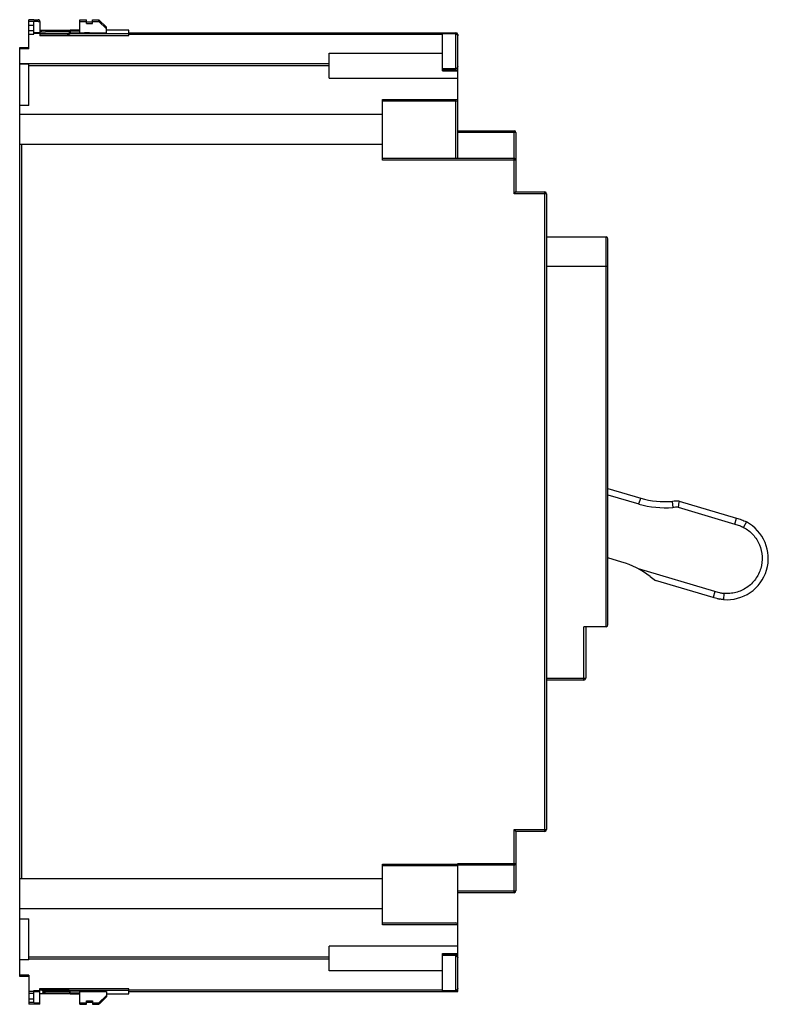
# Model space of a CAD drawing. Header units: millimetres. Extents: x 18 to 140, y 29 to 189.
import ezdxf

# ---------------------------------------------------------------- set-up
doc = ezdxf.new("R2010")
doc.units = ezdxf.units.MM
doc.header["$LTSCALE"] = 14.177305
doc.layers.get('0').update_dxf_attribs({"linetype": 'CONTINUOUS'})

msp = doc.modelspace()

# ---------------------------------------------------------------- linework, layer by layer
at = {"color": 7, "linetype": 'Continuous'}
for p, q in [((19.43, 184.6), (19.43, 189.37)), ((20.23, 189.37), (19.43, 189.37)), ((20.23, 189.07), (19.43, 189.07)), ((19.43, 188.51), (20.23, 188.51)), ((20.23, 189.38), (20.23, 189.37)), ((20.23, 187.01), (20.23, 189.09)), ((20.93, 189.1), (20.93, 189.36)), ((21.23, 189.06), (21.23, 186.76)), ((27.73, 187.25), (27.73, 189.36)), ((27.73, 189.36), (28.83, 189.36)), ((27.73, 189.1), (28.83, 189.1)), ((28.83, 188.75), (28.83, 189.36)), ((28.83, 189.01), (29.83, 189.01)), ((28.83, 188.75), (29.83, 188.75)), ((29.83, 188.75), (29.83, 189.36)), ((29.83, 189.36), (30.87, 189.36)), ((29.83, 189.1), (30.87, 189.1)), ((30.87, 189.1), (30.87, 189.36)), ((32.09, 188.14), (30.87, 189.36)), ((30.87, 189.1), (32.09, 187.88)), ((32.09, 187.25), (32.09, 188.14)), ((19.43, 187.6), (20.23, 187.6)), ((19.43, 187.01), (20.23, 187.01)), ((21.23, 187.1), (20.23, 187.1)), ((26.08, 187.6), (21.23, 187.6)), ((21.23, 187.06), (26.08, 187.06)), ((25.57, 186.76), (21.23, 186.76)), ((21.33, 187.57), (21.33, 187.5)), ((21.33, 187.09), (21.33, 187.16)), ((21.55, 187.49), (21.56, 187.49)), ((21.59, 187.58), (21.56, 187.58)), ((21.59, 187.17), (21.56, 187.17)), ((22.13, 187.58), (22.13, 187.48)), ((22.13, 187.58), (26.08, 187.58)), ((22.13, 187.48), (26.08, 187.48)), ((22.13, 187.18), (22.13, 187.08)), ((22.13, 187.18), (26.08, 187.18)), ((25.65, 186.81), (35.73, 186.81)), ((26.08, 187.18), (26.08, 187.48)), ((27.73, 187.65), (26.16, 187.65)), ((27.73, 187.63), (26.16, 187.63)), ((26.16, 187.53), (26.16, 187.23)), ((27.73, 187.53), (26.16, 187.53)), ((26.16, 187.23), (28.52, 187.23)), ((26.16, 187.13), (28.75, 187.13)), ((26.16, 187.11), (35.73, 187.11)), ((27.73, 187.25), (32.09, 187.25)), ((28.52, 187.13), (28.52, 187.23)), ((29.09, 187.22), (29.06, 187.22)), ((29.32, 187.21), (29.32, 187.14)), ((35.73, 187.65), (32.09, 187.65)), ((35.73, 186.81), (35.73, 187.65)), ((35.73, 187.25), (89.13, 187.25)), ((86.93, 186.95), (35.73, 186.95)), ((86.93, 181.03), (86.93, 187.25)), ((86.93, 187.12), (89.13, 187.12)), ((89.13, 181.39), (89.13, 187.12)), ((89.41, 186.93), (89.41, 186.87)), ((89.43, 186.95), (89.43, 186.87)), ((89.43, 181.76), (89.43, 186.75)), ((17.93, 33.18), (17.93, 184.81)), ((17.93, 184.81), (19.43, 184.81)), ((19.43, 184.6), (17.93, 184.6)), ((68.43, 179.83), (68.43, 183.91)), ((68.43, 183.91), (86.93, 183.91)), ((17.93, 182.2), (68.43, 182.2)), ((19.43, 182.1), (17.93, 182.1)), ((19.43, 175.38), (19.43, 182.1)), ((68.43, 181.82), (19.43, 181.82)), ((89.41, 181.64), (89.41, 181.59)), ((89.43, 166.76), (89.43, 181.64)), ((86.93, 181.39), (89.13, 181.39)), ((86.93, 181.21), (89.43, 181.21)), ((86.93, 181.03), (89.43, 181.03)), ((68.43, 179.84), (89.43, 179.83)), ((19.43, 175.38), (17.93, 175.38)), ((77.13, 166.46), (77.13, 176.36)), ((77.13, 176.36), (89.43, 176.36)), ((89.13, 176.06), (77.13, 176.06)), ((89.13, 166.76), (89.13, 176.06)), ((17.93, 173.94), (77.13, 173.94)), ((89.43, 171.26), (98.63, 171.26)), ((98.93, 170.96), (89.43, 170.96)), ((98.63, 160.96), (98.63, 171.26)), ((98.93, 170.96), (98.93, 161.26)), ((18.23, 169), (18.23, 49.19)), ((77.13, 169), (18.23, 169)), ((77.13, 166.76), (98.63, 166.76)), ((98.93, 166.46), (77.13, 166.46)), ((98.63, 160.96), (98.93, 161.26)), ((103.93, 160.96), (98.63, 160.96)), ((98.93, 161.26), (103.63, 161.26)), ((103.63, 56.86), (103.63, 161.26)), ((103.93, 160.96), (103.93, 57.16)), ((103.93, 153.92), (113.63, 153.92)), ((113.63, 90.27), (113.63, 153.92)), ((113.93, 90.57), (113.93, 153.62)), ((103.93, 149.12), (113.93, 149.12)), ((113.93, 112.87), (119.29, 111.28)), ((113.93, 111.82), (119, 110.32)), ((119, 110.32), (119.29, 111.28)), ((124.45, 110.75), (124.53, 109.76)), ((125.4, 109.79), (134.66, 107.05)), ((125.55, 110.79), (134.94, 108.01)), ((134.65, 107.05), (134.94, 108.01)), ((136.54, 107.39), (136.07, 106.51)), ((116.2, 100.85), (113.93, 101.52)), ((131.39, 96.02), (118.91, 99.72)), ((131.1, 95.06), (121.72, 97.84)), ((131.39, 96.02), (131.1, 95.06)), ((132.88, 95.72), (132.79, 94.72)), ((113.63, 90.27), (110.03, 90.27)), ((110.03, 81.57), (110.03, 90.27)), ((110.33, 90.27), (110.33, 81.87)), ((103.93, 81.87), (110.33, 81.87)), ((110.03, 81.57), (103.93, 81.57)), ((98.63, 57.16), (103.93, 57.16)), ((98.63, 57.16), (98.93, 56.86)), ((98.63, 46.86), (98.63, 57.16)), ((103.63, 56.86), (98.93, 56.86)), ((98.93, 56.86), (98.93, 47.16)), ((77.13, 51.54), (89.43, 51.54)), ((77.13, 41.64), (77.13, 51.54)), ((89.43, 51.66), (98.93, 51.66)), ((89.43, 36.35), (89.43, 51.66)), ((89.43, 51.24), (77.13, 51.24)), ((98.63, 51.36), (89.43, 51.36)), ((18.23, 49.19), (77.13, 49.19)), ((89.43, 47.16), (98.93, 47.16)), ((98.63, 46.86), (89.43, 46.86)), ((77.13, 44.26), (17.93, 44.26)), ((17.93, 42.61), (19.43, 42.61)), ((19.43, 35.89), (19.43, 42.61)), ((77.13, 41.94), (89.13, 41.94)), ((89.43, 41.64), (77.13, 41.64)), ((89.43, 38.16), (68.43, 38.15)), ((68.43, 34.11), (68.43, 38.15)), ((19.43, 35.89), (17.93, 35.89)), ((19.43, 36.38), (68.43, 36.38)), ((68.43, 36.01), (19.43, 36.01)), ((86.93, 36.96), (89.43, 36.96)), ((86.93, 30.74), (86.93, 36.96)), ((89.43, 36.79), (86.93, 36.79)), ((89.13, 36.6), (86.93, 36.6)), ((89.13, 30.87), (89.13, 36.6)), ((89.41, 36.41), (89.41, 36.35)), ((89.43, 31.24), (89.43, 36.23)), ((86.93, 34.11), (68.43, 34.11)), ((19.43, 33.39), (17.93, 33.39)), ((19.43, 33.18), (17.93, 33.18)), ((19.43, 33.39), (19.43, 28.65)), ((19.43, 30.81), (20.23, 30.81)), ((20.23, 30.88), (21.23, 30.88)), ((20.23, 28.91), (20.23, 30.88)), ((21.23, 31.22), (25.57, 31.22)), ((21.23, 28.65), (21.23, 31.22)), ((26.08, 30.93), (21.23, 30.93)), ((21.63, 30.83), (21.63, 30.89)), ((22.13, 30.9), (26.08, 30.9)), ((22.13, 30.9), (22.13, 30.82)), ((22.13, 30.82), (26.08, 30.82)), ((35.73, 31.17), (25.66, 31.18)), ((26.08, 30.9), (26.16, 30.85)), ((26.16, 30.77), (26.08, 30.82)), ((26.08, 30.82), (26.08, 30.5)), ((35.73, 30.88), (26.16, 30.88)), ((26.16, 30.85), (28.52, 30.85)), ((28.52, 30.77), (26.16, 30.77)), ((26.16, 30.45), (26.16, 30.77)), ((27.73, 30.74), (32.09, 30.74)), ((27.73, 28.65), (27.73, 30.74)), ((28.52, 30.85), (28.52, 30.77)), ((29.02, 30.84), (29.02, 30.78)), ((32.09, 30.74), (32.09, 29.85)), ((35.73, 30.34), (35.73, 31.17)), ((35.73, 31.03), (86.93, 31.03)), ((35.73, 30.74), (89.43, 30.74)), ((89.13, 30.87), (86.93, 30.87)), ((89.43, 30.74), (89.33, 30.83)), ((89.41, 31.12), (89.41, 31.07)), ((89.43, 30.74), (89.43, 31.12)), ((20.23, 30.39), (19.43, 30.39)), ((20.23, 29.48), (19.43, 29.48)), ((21.23, 30.39), (26.08, 30.39)), ((21.63, 30.49), (21.63, 30.42)), ((22.13, 30.5), (26.08, 30.5)), ((22.13, 30.5), (22.13, 30.42)), ((22.13, 30.42), (26.08, 30.42)), ((26.08, 30.5), (26.16, 30.45)), ((26.16, 30.37), (26.08, 30.42)), ((27.73, 30.45), (26.16, 30.45)), ((26.16, 30.37), (27.73, 30.37)), ((26.16, 30.34), (27.73, 30.34)), ((28.83, 29.24), (29.83, 29.24)), ((28.83, 28.65), (28.83, 29.24)), ((28.83, 28.99), (29.83, 28.99)), ((29.83, 29.24), (29.83, 28.65)), ((32.09, 30.11), (30.87, 28.89)), ((30.89, 28.65), (32.09, 29.85)), ((32.09, 30.34), (35.73, 30.34)), ((20.23, 28.92), (19.43, 28.92)), ((21.23, 28.65), (19.43, 28.65)), ((27.73, 28.89), (28.83, 28.89)), ((27.73, 28.65), (28.83, 28.65)), ((29.83, 28.89), (30.87, 28.89)), ((29.83, 28.65), (30.87, 28.65)), ((30.87, 28.89), (30.87, 28.65))]:
    msp.add_line(p, q, dxfattribs=at)
for points in [[(26.08, 187.08), (21.92, 187.08), (21.73, 187.08), (21.59, 187.08), (21.47, 187.09), (21.43, 187.09), (21.38, 187.09)], [(29.28, 187.14), (29.22, 187.14), (29.18, 187.14), (29.07, 187.13), (28.93, 187.13), (28.75, 187.13)]]:
    msp.add_lwpolyline(points, dxfattribs=at)
for centre, radius, start, end in [((21.33, 187.27), 0.3, 49.7541, 89.9838), ((21.33, 186.86), 0.3, 49.7207, 89.9838), ((39.93, 161.93), 28.68, 119.869, 120.0584), ((7.79, 218.55), 35.97, 300.2517, 300.4954), ((8.04, 217.73), 35.48, 300.2507, 300.5058), ((29.32, 186.91), 0.3, 90.0022, 130.3919), ((29.32, 186.84), 0.301, 90.0162, 98.362), ((89.13, 186.95), 0.3, 0, 90), ((89.13, 186.82), 0.3, 21.4389, 90.0098), ((89.11, 181.76), 0.312, 339.0023, 359.9957), ((89.13, 181.69), 0.3, 270, 338.5514), ((89.13, 176.36), 0.3, 270, 360), ((98.63, 170.96), 0.3, 0, 90), ((98.63, 166.46), 0.3, 0, 90), ((103.63, 160.96), 0.3, 0, 90), ((113.63, 153.62), 0.3, 0, 90), ((123.25, 124.66), 13.96, 253.5, 274.9244), ((123.25, 124.66), 14.96, 253.5, 274.9244), ((125.31, 100.79), 10, 88.6079, 94.9244), ((125.31, 100.79), 9, 89.4303, 94.9244), ((263.17, 89.11), 139.31, 171.0466, 171.4617), ((133.37, 101.44), 6.74, 265.0516, 61.9723), ((112.23, 87.46), 13.96, 52.0756, 73.5), ((126.96, 106.36), 10, 232.0756, 238.3921), ((133.26, 100.85), 6.16, 255.8403, 260.1163), ((113.63, 90.57), 0.3, 270, 360), ((110.03, 81.87), 0.3, 270, 360), ((103.63, 57.16), 0.3, 270, 360), ((98.63, 51.66), 0.3, 270, 360), ((98.63, 47.16), 0.3, 270, 360), ((89.13, 41.64), 0.3, 0, 90), ((89.13, 36.3), 0.3, 21.4486, 90), ((89.11, 36.23), 0.312, 0.0065, 20.9973), ((37.52, 51.84), 23.83, 239.9083, 240.1362), ((89.13, 31.17), 0.3, 269.9902, 338.5611), ((89.13, 31.04), 0.3, 270, 360)]:
    msp.add_arc(centre, radius, start, end, dxfattribs=at)
for centre, major_axis, ratio, start_param, end_param in [((21.23, 189.38), (1, 0), 0.017382, 3.141593, 4.407696), ((21.23, 189.09), (1, 0), 0.017517, 1.875489, 3.141593), ((21.23, 187.24), (1, 0), 0.017517, 1.570796, 3.141593), ((21.23, 30.75), (1, 0), 0.017517, 3.141593, 4.712389), ((25.64, 30.64), (0.52, -0.3), 0.007557, -0.581328, -0.432366), ((21.23, 28.91), (1, 0), 0.017517, -3.141593, -1.570796)]:
    msp.add_ellipse(centre, major_axis=major_axis, ratio=ratio, start_param=start_param, end_param=end_param, dxfattribs=at)
for points, knots in [([(21.23, 189.06), (21.23, 189.14), (21.16, 189.3), (21, 189.36), (20.93, 189.36)], [0, 0, 0, 0, 0.504104, 1, 1, 1, 1]), ([(20.93, 189.1), (21, 189.1), (21.16, 189.04), (21.23, 188.88), (21.23, 188.8)], [0, 0, 0, 0, 0.49539, 1, 1, 1, 1]), ([(21.56, 187.58), (21.53, 187.57), (21.48, 187.57), (21.43, 187.57), (21.39, 187.57), (21.37, 187.57), (21.35, 187.57), (21.34, 187.57), (21.33, 187.57), (21.33, 187.57)], [0, 0, 0, 0, 0.424133, 0.59637, 0.73956, 0.852086, 0.933235, 0.982547, 1, 1, 1, 1]), ([(21.33, 187.5), (21.33, 187.49), (21.34, 187.49), (21.35, 187.49), (21.36, 187.49), (21.39, 187.49), (21.42, 187.49), (21.47, 187.49), (21.52, 187.49), (21.55, 187.49)], [0, 0, 0, 0, 0.01756, 0.06694, 0.148082, 0.26046, 0.403397, 0.575473, 1, 1, 1, 1]), ([(21.56, 187.17), (21.53, 187.17), (21.48, 187.17), (21.43, 187.17), (21.39, 187.17), (21.37, 187.17), (21.35, 187.17), (21.34, 187.17), (21.33, 187.17), (21.33, 187.16)], [0, 0, 0, 0, 0.423702, 0.595849, 0.739059, 0.851715, 0.933042, 0.982504, 1, 1, 1, 1]), ([(21.33, 187.09), (21.33, 187.09), (21.34, 187.09), (21.35, 187.09), (21.37, 187.09), (21.39, 187.09), (21.43, 187.09), (21.48, 187.09), (21.53, 187.09), (21.56, 187.09)], [0, 0, 0, 0, 0.017419, 0.06666, 0.147733, 0.260205, 0.403388, 0.575666, 1, 1, 1, 1]), ([(22.13, 187.48), (21.97, 187.48), (21.74, 187.48), (21.49, 187.49), (21.4, 187.49), (21.37, 187.49)], [0, 0, 0, 0, 0.654138, 0.884779, 1, 1, 1, 1]), ([(21.56, 187.09), (21.6, 187.08), (21.79, 187.08), (21.98, 187.08), (22.13, 187.08)], [0, 0, 0, 0, 0.21409, 1, 1, 1, 1]), ([(22.13, 187.58), (22.08, 187.58), (21.9, 187.58), (21.72, 187.58), (21.59, 187.58)], [0, 0, 0, 0, 0.272497, 1, 1, 1, 1]), ([(22.13, 187.18), (22.08, 187.18), (21.9, 187.18), (21.72, 187.18), (21.59, 187.17)], [0, 0, 0, 0, 0.272445, 1, 1, 1, 1]), ([(25.65, 186.81), (25.7, 186.84), (25.78, 186.88), (25.88, 186.94), (25.95, 186.98), (26.01, 187.02), (26.06, 187.05), (26.09, 187.06), (26.12, 187.08), (26.14, 187.09), (26.15, 187.1), (26.16, 187.1), (26.16, 187.11), (26.16, 187.11), (26.16, 187.11)], [0, 0, 0, 0, 0.300589, 0.448473, 0.592806, 0.730771, 0.795783, 0.856637, 0.911374, 0.956775, 0.974576, 0.988131, 0.996759, 1, 1, 1, 1]), ([(25.65, 186.81), (25.69, 186.83), (25.76, 186.87), (25.84, 186.92), (25.91, 186.96), (25.96, 186.99), (25.99, 187.01), (26.02, 187.02), (26.04, 187.04), (26.06, 187.05), (26.07, 187.05), (26.07, 187.06), (26.07, 187.06), (26.08, 187.06), (26.08, 187.06)], [0, 0, 0, 0, 0.307429, 0.45803, 0.6038, 0.741686, 0.80588, 0.865257, 0.91778, 0.960475, 0.97688, 0.989218, 0.997036, 1, 1, 1, 1]), ([(25.92, 187.48), (25.93, 187.49), (25.97, 187.52), (26.01, 187.54), (26.05, 187.56)], [0, 0, 0, 0, 0.280749, 1, 1, 1, 1]), ([(25.92, 187.08), (25.93, 187.09), (25.97, 187.12), (26.02, 187.14), (26.05, 187.16)], [0, 0, 0, 0, 0.281739, 1, 1, 1, 1]), ([(26.05, 187.56), (26.06, 187.56), (26.08, 187.58), (26.11, 187.6), (26.13, 187.61)], [0, 0, 0, 0, 0.280277, 1, 1, 1, 1]), ([(26.05, 187.16), (26.06, 187.17), (26.09, 187.18), (26.11, 187.2), (26.13, 187.21)], [0, 0, 0, 0, 0.280914, 1, 1, 1, 1]), ([(26.16, 187.65), (26.16, 187.65), (26.16, 187.65), (26.15, 187.65), (26.15, 187.64), (26.13, 187.63), (26.1, 187.62), (26.08, 187.61), (26.07, 187.6)], [0, 0, 0, 0, 0.019687, 0.079609, 0.175642, 0.3017, 0.620462, 1, 1, 1, 1]), ([(26.16, 187.53), (26.16, 187.53), (26.16, 187.53), (26.15, 187.53), (26.15, 187.52), (26.13, 187.52), (26.1, 187.5), (26.08, 187.49), (26.07, 187.48)], [0, 0, 0, 0, 0.019687, 0.07961, 0.175646, 0.301704, 0.620466, 1, 1, 1, 1]), ([(26.16, 187.13), (26.16, 187.13), (26.16, 187.13), (26.15, 187.13), (26.15, 187.12), (26.13, 187.11), (26.11, 187.1), (26.08, 187.09), (26.07, 187.08)], [0, 0, 0, 0, 0.019687, 0.079569, 0.175538, 0.301582, 0.620331, 1, 1, 1, 1]), ([(26.13, 187.61), (26.14, 187.61), (26.14, 187.62), (26.15, 187.62), (26.16, 187.63), (26.16, 187.63), (26.16, 187.63)], [0, 0, 0, 0, 0.406944, 0.721866, 0.924377, 1, 1, 1, 1]), ([(26.13, 187.21), (26.14, 187.21), (26.14, 187.22), (26.15, 187.22), (26.16, 187.23), (26.16, 187.23), (26.16, 187.23)], [0, 0, 0, 0, 0.407655, 0.722459, 0.924539, 1, 1, 1, 1]), ([(29.06, 187.22), (29.02, 187.23), (28.84, 187.23), (28.66, 187.23), (28.52, 187.23)], [0, 0, 0, 0, 0.218587, 1, 1, 1, 1]), ([(28.52, 187.13), (28.57, 187.13), (28.76, 187.13), (28.95, 187.13), (29.09, 187.14)], [0, 0, 0, 0, 0.275443, 1, 1, 1, 1]), ([(29.32, 187.21), (29.32, 187.22), (29.31, 187.22), (29.3, 187.22), (29.28, 187.22), (29.26, 187.22), (29.22, 187.22), (29.17, 187.22), (29.12, 187.22), (29.09, 187.22)], [0, 0, 0, 0, 0.017495, 0.066959, 0.148291, 0.260952, 0.404163, 0.576308, 1, 1, 1, 1]), ([(29.09, 187.14), (29.12, 187.14), (29.17, 187.14), (29.23, 187.14), (29.26, 187.14), (29.28, 187.14), (29.3, 187.14), (29.31, 187.14), (29.32, 187.14), (29.32, 187.14)], [0, 0, 0, 0, 0.424305, 0.596579, 0.739763, 0.852239, 0.933319, 0.98257, 1, 1, 1, 1]), ([(18.23, 169), (18.19, 169), (18.12, 169), (18.02, 169.01), (17.97, 169.01), (17.93, 169.03), (17.93, 169.04)], [0, 0, 0, 0, 0.375544, 0.694616, 0.908511, 1, 1, 1, 1]), ([(136.08, 106.5), (136.37, 106.35), (136.92, 105.99), (137.88, 105.1), (138.78, 103.7), (139.22, 101.75), (138.99, 99.77), (138.1, 97.98), (136.67, 96.6), (135.15, 95.91), (133.86, 95.69), (133.2, 95.69), (132.88, 95.71)], [0, 0, 0, 0, 0.062651, 0.125346, 0.250231, 0.375116, 0.500001, 0.624887, 0.749772, 0.874656, 0.937349, 1, 1, 1, 1]), ([(134.66, 107.05), (134.9, 106.98), (135.39, 106.83), (135.86, 106.62), (136.08, 106.5)], [0, 0, 0, 0, 0.507546, 1, 1, 1, 1]), ([(132.79, 94.72), (132.72, 94.72), (132.57, 94.72), (132.28, 94.77), (131.92, 94.83), (131.49, 94.95), (131.23, 95.03), (131.1, 95.06)], [0, 0, 0, 0, 0.125, 0.25, 0.5, 0.75, 1, 1, 1, 1]), ([(132.88, 95.71), (132.81, 95.72), (132.69, 95.72), (132.5, 95.75), (132.32, 95.78), (132.07, 95.83), (131.76, 95.91), (131.51, 95.98), (131.39, 96.02)], [0, 0, 0, 0, 0.124077, 0.247474, 0.370187, 0.492935, 0.742255, 1, 1, 1, 1]), ([(17.93, 49.16), (17.93, 49.17), (17.97, 49.18), (18.02, 49.19), (18.12, 49.19), (18.19, 49.19), (18.23, 49.19)], [0, 0, 0, 0, 0.091556, 0.30553, 0.624535, 1, 1, 1, 1]), ([(22.13, 30.9), (22.1, 30.9), (22.03, 30.9), (21.94, 30.9), (21.86, 30.9), (21.78, 30.9), (21.73, 30.9), (21.69, 30.9), (21.67, 30.9), (21.65, 30.9), (21.64, 30.9), (21.64, 30.9), (21.63, 30.9), (21.63, 30.89)], [0, 0, 0, 0, 0.194855, 0.382957, 0.555873, 0.707221, 0.83138, 0.881803, 0.92373, 0.956683, 0.980449, 0.994891, 1, 1, 1, 1]), ([(21.63, 30.83), (21.63, 30.82), (21.64, 30.82), (21.64, 30.82), (21.65, 30.82), (21.67, 30.82), (21.69, 30.82), (21.73, 30.82), (21.76, 30.82), (21.78, 30.82)], [0, 0, 0, 0, 0.01754, 0.067022, 0.148353, 0.261003, 0.404205, 0.576342, 1, 1, 1, 1]), ([(21.78, 30.82), (21.8, 30.82), (21.92, 30.82), (22.04, 30.82), (22.13, 30.82)], [0, 0, 0, 0, 0.214169, 1, 1, 1, 1]), ([(25.66, 31.18), (25.71, 31.15), (25.78, 31.1), (25.88, 31.04), (25.96, 31), (26.02, 30.97), (26.06, 30.94), (26.09, 30.92), (26.12, 30.91), (26.14, 30.9), (26.15, 30.89), (26.16, 30.88), (26.16, 30.88), (26.16, 30.88), (26.16, 30.88)], [0, 0, 0, 0, 0.301317, 0.44943, 0.593891, 0.731843, 0.796778, 0.857491, 0.912018, 0.957151, 0.974813, 0.988246, 0.996789, 1, 1, 1, 1]), ([(26.08, 30.93), (26.08, 30.93), (26.07, 30.93), (26.07, 30.93), (26.07, 30.94), (26.06, 30.94), (26.04, 30.95), (26.02, 30.96), (25.99, 30.98), (25.96, 31), (25.91, 31.03), (25.85, 31.06), (25.76, 31.11), (25.7, 31.15), (25.66, 31.18)], [0, 0, 0, 0, 0.002935, 0.010668, 0.02288, 0.039136, 0.081524, 0.133792, 0.192991, 0.25708, 0.394941, 0.540867, 0.69177, 1, 1, 1, 1]), ([(29.02, 30.84), (29.02, 30.85), (29.02, 30.85), (29.01, 30.85), (29, 30.85), (28.98, 30.85), (28.96, 30.85), (28.93, 30.85), (28.87, 30.85), (28.8, 30.85), (28.71, 30.85), (28.62, 30.85), (28.55, 30.85), (28.52, 30.85)], [0, 0, 0, 0, 0.005119, 0.019586, 0.043382, 0.076361, 0.1183, 0.168722, 0.292844, 0.444141, 0.617028, 0.805134, 1, 1, 1, 1]), ([(28.52, 30.77), (28.55, 30.77), (28.67, 30.77), (28.79, 30.77), (28.88, 30.77)], [0, 0, 0, 0, 0.275359, 1, 1, 1, 1]), ([(28.88, 30.77), (28.9, 30.77), (28.93, 30.77), (28.96, 30.77), (28.98, 30.77), (29, 30.77), (29.01, 30.77), (29.02, 30.77), (29.02, 30.77), (29.02, 30.78)], [0, 0, 0, 0, 0.423662, 0.595799, 0.739002, 0.851652, 0.932982, 0.982462, 1, 1, 1, 1]), ([(22.13, 30.5), (22.1, 30.5), (22.03, 30.5), (21.94, 30.5), (21.86, 30.5), (21.78, 30.5), (21.73, 30.5), (21.69, 30.5), (21.67, 30.5), (21.65, 30.5), (21.64, 30.5), (21.64, 30.49), (21.63, 30.49), (21.63, 30.49)], [0, 0, 0, 0, 0.194547, 0.382424, 0.555257, 0.706616, 0.830849, 0.881338, 0.923354, 0.956421, 0.980307, 0.994846, 1, 1, 1, 1]), ([(21.63, 30.42), (21.63, 30.42), (21.64, 30.42), (21.64, 30.42), (21.65, 30.42), (21.67, 30.42), (21.69, 30.42), (21.73, 30.42), (21.76, 30.42), (21.78, 30.42)], [0, 0, 0, 0, 0.017374, 0.066701, 0.148055, 0.260774, 0.403807, 0.575822, 1, 1, 1, 1]), ([(21.78, 30.42), (21.8, 30.42), (21.92, 30.42), (22.04, 30.42), (22.13, 30.42)], [0, 0, 0, 0, 0.214293, 1, 1, 1, 1])]:
    msp.add_open_spline(points, degree=3, knots=knots, dxfattribs=at)
for points in [[(89.41, 186.87), (89.42, 186.83), (89.43, 186.79), (89.43, 186.75)], [(89.43, 181.76), (89.43, 181.72), (89.42, 181.68), (89.41, 181.64)], [(134.94, 108.01), (135.06, 107.97), (135.32, 107.9), (135.74, 107.76), (136.15, 107.59), (136.41, 107.46), (136.54, 107.39)], [(89.41, 36.35), (89.42, 36.31), (89.43, 36.27), (89.43, 36.23)], [(89.43, 31.24), (89.43, 31.2), (89.42, 31.16), (89.41, 31.12)]]:
    msp.add_open_spline(points, degree=3, dxfattribs=at)

doc.saveas('drawing.dxf')
